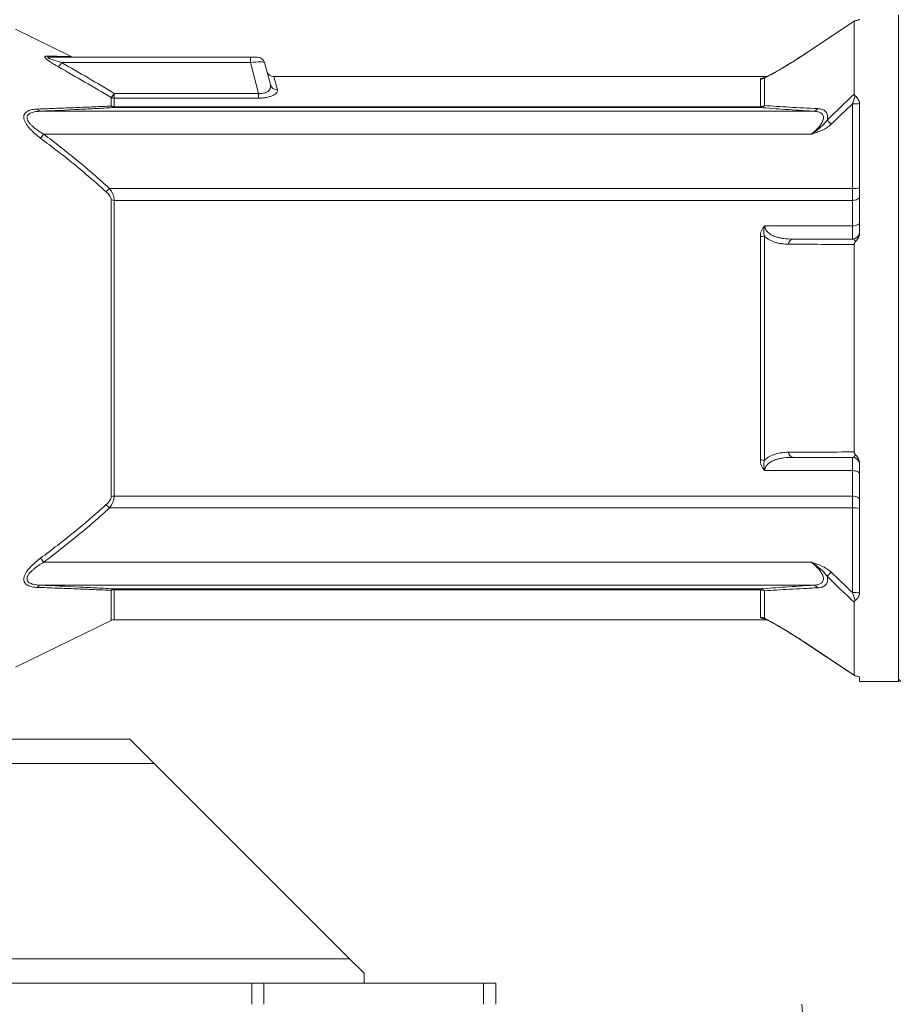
# Model space of a CAD drawing. Header units: millimetres. Extents: x 264 to 1755, y 657 to 2624.
# Tile 6 of 12: x 873 to 1237, y 1440 to 1847. Entities that reach past the tile are written whole.
import ezdxf

# ---------------------------------------------------------------- set-up
doc = ezdxf.new("R2010")
doc.units = ezdxf.units.MM

msp = doc.modelspace()

# ---------------------------------------------------------------- linework, layer by layer
at = {"color": 7, "linetype": 'Continuous', "lineweight": 15}
for p, q in [((1217.99, 1846.25), (1198.03, 1832.98)), ((1218, 1846.25), (1198.03, 1832.98)), ((1217.91, 1816), (1217.91, 1846.15)), ((1236.18, 1848.81), (1236.18, 1710.89)), ((894.07, 1831.58), (871.09, 1842.79)), ((885, 1831.25), (968.18, 1831.25)), ((968.18, 1829.02), (890.09, 1829.02)), ((968.18, 1829.02), (968.18, 1831.25)), ((968.18, 1831.25), (971.09, 1831.25)), ((971.59, 1816.31), (968.18, 1829.02)), ((973.99, 1829.02), (976.43, 1819.91)), ((1181.76, 1823.23), (977.86, 1823.23)), ((1179.09, 1810.79), (1179.09, 1822.19)), ((1180.54, 1822.68), (1180.44, 1822.64)), ((1180.78, 1822.7), (1180.78, 1811.25)), ((910.59, 1811.06), (910.59, 1814.6)), ((911.9, 1814.32), (911.9, 1816.31)), ((911.9, 1816.31), (971.59, 1816.31)), ((911.9, 1814.32), (911.9, 1810.79)), ((971.59, 1814.32), (911.9, 1814.32)), ((971.59, 1814.32), (971.59, 1816.31)), ((881.43, 1808.92), (1201.1, 1808.92)), ((911.9, 1810.79), (911.9, 1810.46)), ((911.9, 1810.79), (1179.09, 1810.79)), ((1179.09, 1810.46), (911.9, 1810.46)), ((1179.09, 1810.79), (1179.09, 1810.46)), ((1217.13, 1776.98), (1217.13, 1811.96)), ((1220.13, 1811.98), (1220.13, 1758.71)), ((1200.18, 1799.43), (882.71, 1799.43)), ((909.87, 1776.98), (1217.13, 1776.98)), ((1217.13, 1772.04), (1217.13, 1776.98)), ((910.59, 1649.58), (910.59, 1772.21)), ((911.9, 1772.04), (911.9, 1649.75)), ((1217.13, 1772.04), (911.9, 1772.04)), ((1217.13, 1761.54), (1217.13, 1772.04)), ((1180.93, 1761.54), (1217.13, 1761.54)), ((1217.13, 1756.03), (1217.13, 1761.54)), ((1179.09, 1664.68), (1179.09, 1757.11)), ((1180.78, 1757.32), (1180.78, 1664.47)), ((1217.91, 1667.99), (1217.91, 1753.8)), ((1236.18, 1710.89), (1236.18, 1572.98)), ((1217.13, 1660.25), (1217.13, 1665.76)), ((1220.13, 1663.08), (1220.13, 1609.8)), ((1217.13, 1660.25), (1180.93, 1660.25)), ((1217.13, 1649.75), (1217.13, 1660.25)), ((911.9, 1649.75), (1217.13, 1649.75)), ((1217.13, 1644.81), (1217.13, 1649.75)), ((1217.13, 1644.81), (909.87, 1644.81)), ((1217.13, 1609.83), (1217.13, 1644.81)), ((882.71, 1622.36), (1200.18, 1622.36)), ((1201.1, 1612.87), (881.43, 1612.87)), ((911.9, 1611.32), (1179.09, 1611.32)), ((911.9, 1611.32), (911.9, 1610.99)), ((1179.09, 1610.99), (911.9, 1610.99)), ((1179.09, 1610.99), (1179.09, 1611.32)), ((1179.09, 1599.6), (1179.09, 1610.99)), ((1180.78, 1610.54), (1180.78, 1599.09)), ((1217.91, 1575.64), (1217.91, 1605.79)), ((871.09, 1579), (910.59, 1598.25)), ((911.9, 1598.56), (1181.76, 1598.56)), ((1195.46, 1590.5), (1198.03, 1588.81)), ((1220.13, 1574.76), (1220.13, 1572.98)), ((1220.13, 1572.98), (1236.18, 1572.98)), ((1236.18, 1573.98), (1237.19, 1572.98)), ((918.31, 1549.22), (756.64, 1549.22)), ((928.4, 1539.13), (918.31, 1549.22)), ((1009.12, 1458.4), (928.4, 1539.13)), ((1015.17, 1452.35), (1009.12, 1458.4)), ((1015.17, 1448.31), (1015.17, 1452.35)), ((968.76, 1448.31), (763.93, 1448.31)), ((968.76, 1448.31), (973.8, 1448.31)), ((968.76, 1439.53), (968.76, 1448.31)), ((973.8, 1448.31), (973.8, 1439.53)), ((973.8, 1448.31), (1064.62, 1448.31)), ((1064.62, 1439.53), (1064.62, 1448.31)), ((1064.62, 1448.31), (1069.66, 1448.31)), ((1069.66, 1448.31), (1069.66, 1439.53)), ((1236.71, 917.97), (1196.2, 1439.53))]:
    msp.add_line(p, q, dxfattribs=at)
at = {"color": 8, "linetype": 'Continuous', "lineweight": 15}
for p, q in [((1198.03, 1832.98), (1198.01, 1832.92)), ((977.86, 1823.23), (979.34, 1817.83)), ((1180.54, 1822.66), (1180.78, 1822.7)), ((910.59, 1598.25), (910.59, 1610.72)), ((911.9, 1610.99), (911.9, 1598.56)), ((1198.03, 1588.81), (1198.01, 1588.87)), ((928.4, 1539.13), (756.64, 1539.13)), ((1009.12, 1458.4), (737.4, 1458.4))]:
    msp.add_line(p, q, dxfattribs=at)
at = {"color": 7, "linetype": 'Continuous', "lineweight": 15, "flags": 128}
for points in [[(1217.91, 1846.15), (1212.92, 1842.83), (1198.01, 1832.92)], [(1217.13, 1772.04), (1217.71, 1772.07), (1218.28, 1772.17), (1218.8, 1772.32), (1219.25, 1772.52), (1219.63, 1772.77), (1219.91, 1773.05), (1220.08, 1773.36), (1220.13, 1773.68)], [(1217.13, 1761.54), (1217.71, 1761.56), (1218.28, 1761.64), (1218.8, 1761.77), (1219.25, 1761.93), (1219.63, 1762.14), (1219.91, 1762.37), (1220.08, 1762.63), (1220.13, 1762.89)], [(1220.13, 1658.89), (1220.08, 1659.16), (1219.91, 1659.41), (1219.63, 1659.65), (1219.25, 1659.85), (1218.8, 1660.02), (1218.28, 1660.15), (1217.71, 1660.22), (1217.13, 1660.25)], [(1220.13, 1648.11), (1220.08, 1648.43), (1219.91, 1648.74), (1219.63, 1649.02), (1219.25, 1649.27), (1218.8, 1649.47), (1218.28, 1649.62), (1217.71, 1649.72), (1217.13, 1649.75)], [(1198.01, 1588.87), (1203, 1585.55), (1217.91, 1575.64)], [(1198.03, 1588.81), (1215.9, 1576.93), (1218, 1575.53)]]:
    msp.add_lwpolyline(points, dxfattribs=at)
at = {"color": 7, "linetype": 'Continuous', "lineweight": 15}
for centre, radius, start, end in [((885.01, 1833.61), 2.36, 235.6282, 269.7096), ((882.93, 1832.97), 8.17, 315.6049, 331.1535), ((895.44, 1834.26), 3.01, 242.9302, 269.9694), ((971.09, 1828.25), 3.01, 15, 90), ((977.86, 1826.24), 3.01, 195, 270.2851), ((1179.09, 1825.22), 3.03, 269.9795, 303.7428), ((979.21, 1820.71), 2.89, 196.0655, 272.6127), ((904.4, 1820.73), 8.71, 315.2632, 329.5104), ((911.9, 1817.54), 3.22, 245.9377, 270.0727), ((881.67, 1810.69), 1.78, 208.8283, 262.1821), ((912.04, 1812.51), 2.05, 224.8659, 266.2287), ((911.9, 1814.11), 3.32, 246.7085, 270.0969), ((1178.97, 1812.91), 2.45, 272.7794, 317.3302), ((1179.11, 1814.07), 3.28, 269.7852, 300.6525), ((1200.9, 1811.11), 2.19, 275.3964, 329.4617), ((1217.83, 1827.92), 15.98, 267.4649, 278.2736), ((1171.55, 1767.61), 51.41, 44.3161, 46.941), ((830.05, 1839.07), 65.92, 321.1697, 323.0357), ((862.62, 1820.72), 64.38, 315.5064, 317.2066), ((1217.88, 1791.47), 14.51, 267.0366, 278.9552), ((911.89, 1777.22), 5.18, 255.4719, 270.2089), ((1179.14, 1763.51), 6.41, 269.5635, 284.7822), ((1192.92, 1753.89), 2.2, 103.5737, 179.2984), ((1217.13, 1759.04), 3.01, 270, 0), ((1192.92, 1667.9), 2.2, 180.7016, 256.4263), ((1217.13, 1662.75), 3.01, 0, 90), ((1179.14, 1658.27), 6.41, 75.2178, 90.4365), ((911.89, 1644.57), 5.18, 89.7911, 104.5281), ((862.62, 1601.07), 64.38, 42.7934, 44.4936), ((1217.88, 1630.32), 14.51, 81.0448, 92.9634), ((830.05, 1582.72), 65.92, 36.9643, 38.8303), ((1171.55, 1654.18), 51.41, 313.059, 315.6839), ((881.67, 1611.1), 1.78, 97.8179, 151.1717), ((1200.9, 1610.68), 2.19, 30.5383, 84.6036), ((912.04, 1609.28), 2.05, 93.7713, 135.1341), ((911.9, 1607.67), 3.32, 89.9031, 113.2915), ((1178.97, 1608.88), 2.45, 42.6698, 87.2206), ((1179.11, 1607.72), 3.28, 59.3475, 90.2148), ((1217.83, 1593.86), 15.98, 81.7264, 92.5351), ((911.9, 1595.55), 3.01, 90, 115.9892), ((1179.09, 1596.57), 3.03, 56.2572, 90.0205)]:
    msp.add_arc(centre, radius, start, end, dxfattribs=at)
msp.add_ellipse((967.97, 1828.25), major_axis=(6.02, 0.77), ratio=0.123038, start_param=0.016741, end_param=1.520499, dxfattribs=at)
for points, knots in [([(1218.6, 1846.43), (1218.4, 1846.39), (1218.23, 1846.35), (1217.98, 1846.26), (1217.91, 1846.2), (1217.91, 1846.15)], [0, 0, 0, 0, 0.5, 0.5, 1, 1, 1, 1]), ([(1220.13, 1847.03), (1220.13, 1846.98), (1220.1, 1846.93), (1219.95, 1846.82), (1219.84, 1846.77), (1219.58, 1846.67), (1219.42, 1846.62), (1219.04, 1846.52), (1218.83, 1846.47), (1218.6, 1846.43)], [0, 0, 0, 0, 0.25, 0.25, 0.5, 0.5, 0.75, 0.75, 1, 1, 1, 1]), ([(1198.01, 1832.92), (1196.43, 1831.87), (1194.87, 1830.86), (1191.79, 1828.91), (1190.26, 1827.97), (1188.38, 1826.85), (1188.01, 1826.63), (1187.27, 1826.19), (1186.9, 1825.98), (1185.8, 1825.35), (1185.09, 1824.95), (1184.06, 1824.38), (1183.72, 1824.2), (1183.07, 1823.85), (1182.75, 1823.68), (1181.83, 1823.21), (1181.27, 1822.93), (1180.78, 1822.7)], [0, 0, 0, 0, 0.25, 0.25, 0.5, 0.5, 0.5625, 0.5625, 0.625, 0.625, 0.75, 0.75, 0.8125, 0.8125, 0.875, 0.875, 1, 1, 1, 1]), ([(1198.03, 1832.98), (1197.35, 1832.53), (1196.62, 1832.04), (1195.9, 1831.58), (1195.85, 1831.54)], [0, 0, 0, 0, 0.92913, 1, 1, 1, 1]), ([(883.68, 1831.67), (883.57, 1831.67), (883.48, 1831.66), (883.32, 1831.62), (883.26, 1831.59), (883.18, 1831.5), (883.16, 1831.45), (883.18, 1831.31), (883.22, 1831.23), (883.32, 1831.06), (883.4, 1830.96), (883.58, 1830.76), (883.69, 1830.66), (884.03, 1830.34), (884.31, 1830.11), (884.91, 1829.66), (885.23, 1829.44), (885.9, 1828.99), (886.24, 1828.76), (887.29, 1828.1), (888.02, 1827.67), (888.77, 1827.25)], [0, 0, 0, 0, 0.0625, 0.0625, 0.125, 0.125, 0.1875, 0.1875, 0.25, 0.25, 0.3125, 0.3125, 0.375, 0.375, 0.5, 0.5, 0.625, 0.625, 0.75, 0.75, 1, 1, 1, 1]), ([(890.09, 1829.02), (889.47, 1829.2), (888.87, 1829.38), (887.66, 1829.75), (887.06, 1829.94), (886.19, 1830.25), (885.91, 1830.36), (885.49, 1830.52), (885.36, 1830.58), (885.1, 1830.69), (884.98, 1830.75), (884.75, 1830.87), (884.65, 1830.93), (884.55, 1831.02), (884.52, 1831.05), (884.49, 1831.1), (884.49, 1831.13), (884.52, 1831.19), (884.59, 1831.22), (884.77, 1831.25), (884.88, 1831.25), (885, 1831.25)], [0, 0, 0, 0, 0.25, 0.25, 0.5, 0.5, 0.625, 0.625, 0.6875, 0.6875, 0.75, 0.75, 0.8125, 0.8125, 0.84375, 0.84375, 0.875, 0.875, 0.9375, 0.9375, 1, 1, 1, 1]), ([(1195.85, 1831.54), (1194.95, 1830.97), (1193.09, 1829.77), (1190.44, 1828.13), (1188.03, 1826.68), (1185.99, 1825.5), (1184.29, 1824.55), (1182.89, 1823.8), (1181.82, 1823.25), (1181.04, 1822.88), (1180.73, 1822.76), (1180.6, 1822.7)], [0, 0, 0, 0, 0.154014, 0.318702, 0.460204, 0.582272, 0.69085, 0.788731, 0.873628, 0.943216, 1, 1, 1, 1]), ([(1179.09, 1822.19), (1179.09, 1822.25), (1179.13, 1822.31), (1179.27, 1822.42), (1179.38, 1822.47), (1179.68, 1822.56), (1179.87, 1822.61), (1180.22, 1822.67), (1180.35, 1822.68), (1180.56, 1822.71), (1180.63, 1822.72), (1180.78, 1822.74), (1180.86, 1822.74), (1180.93, 1822.75)], [0, 0, 0, 0, 0.25, 0.25, 0.5, 0.5, 0.75, 0.75, 0.875, 0.875, 0.9375, 0.9375, 1, 1, 1, 1]), ([(971.59, 1816.31), (971.81, 1816.28), (972.03, 1816.27), (972.46, 1816.26), (972.68, 1816.26), (973.32, 1816.3), (973.72, 1816.37), (974.27, 1816.53), (974.45, 1816.59), (974.77, 1816.73), (974.92, 1816.8), (975.33, 1817.04), (975.57, 1817.23), (975.95, 1817.61), (976.1, 1817.81), (976.27, 1818.12), (976.32, 1818.23), (976.4, 1818.44), (976.43, 1818.55), (976.56, 1819.07), (976.55, 1819.5), (976.43, 1819.91)], [0, 0, 0, 0, 0.0625, 0.0625, 0.125, 0.125, 0.25, 0.25, 0.3125, 0.3125, 0.375, 0.375, 0.5, 0.5, 0.625, 0.625, 0.6875, 0.6875, 0.75, 0.75, 1, 1, 1, 1]), ([(979.34, 1817.83), (979.39, 1817.64), (979.4, 1817.46), (979.32, 1817.08), (979.23, 1816.88), (978.96, 1816.49), (978.77, 1816.29), (978.3, 1815.91), (978.01, 1815.72), (977.5, 1815.45), (977.32, 1815.37), (976.92, 1815.2), (976.72, 1815.12), (976.28, 1814.97), (976.05, 1814.9), (975.56, 1814.77), (975.3, 1814.7), (974.51, 1814.54), (973.96, 1814.46), (973.08, 1814.37), (972.78, 1814.35), (972.19, 1814.33), (971.89, 1814.32), (971.59, 1814.32)], [0, 0, 0, 0, 0.125, 0.125, 0.25, 0.25, 0.375, 0.375, 0.5, 0.5, 0.5625, 0.5625, 0.625, 0.625, 0.6875, 0.6875, 0.75, 0.75, 0.875, 0.875, 0.9375, 0.9375, 1, 1, 1, 1]), ([(1217.13, 1811.96), (1217.32, 1812.53), (1217.51, 1813.09), (1217.89, 1814.21), (1218.08, 1814.76), (1218.27, 1815.3)], [0, 0, 0, 0, 0.5, 0.5, 1, 1, 1, 1]), ([(1217.91, 1816), (1217.91, 1815.87), (1217.93, 1815.75), (1218.05, 1815.51), (1218.14, 1815.39), (1218.27, 1815.3)], [0, 0, 0, 0, 0.5, 0.5, 1, 1, 1, 1]), ([(1218.27, 1815.3), (1218.55, 1815.08), (1218.79, 1814.84), (1219.23, 1814.34), (1219.42, 1814.08), (1219.74, 1813.54), (1219.87, 1813.27), (1220.06, 1812.7), (1220.12, 1812.41), (1220.13, 1812.11)], [0, 0, 0, 0, 0.25, 0.25, 0.5, 0.5, 0.75, 0.75, 1, 1, 1, 1]), ([(881.39, 1797.74), (880.61, 1798.32), (879.86, 1798.92), (878.42, 1800.18), (877.74, 1800.83), (876.78, 1801.87), (876.48, 1802.23), (875.92, 1802.96), (875.66, 1803.32), (875.32, 1803.88), (875.21, 1804.07), (875.01, 1804.44), (874.93, 1804.63), (874.7, 1805.18), (874.59, 1805.54), (874.49, 1806.07), (874.48, 1806.25), (874.47, 1806.58), (874.48, 1806.74), (874.52, 1807.05), (874.56, 1807.2), (874.65, 1807.49), (874.71, 1807.63), (874.92, 1808.02), (875.11, 1808.24), (875.55, 1808.64), (875.8, 1808.82), (876.35, 1809.11), (876.64, 1809.23), (877.27, 1809.44), (877.6, 1809.53), (878.63, 1809.73), (879.35, 1809.8), (880.11, 1809.83)], [0, 0, 0, 0, 0.125, 0.125, 0.25, 0.25, 0.3125, 0.3125, 0.375, 0.375, 0.40625, 0.40625, 0.4375, 0.4375, 0.5, 0.5, 0.53125, 0.53125, 0.5625, 0.5625, 0.59375, 0.59375, 0.625, 0.625, 0.6875, 0.6875, 0.75, 0.75, 0.8125, 0.8125, 0.875, 0.875, 1, 1, 1, 1]), ([(881.43, 1808.92), (880.72, 1808.9), (880.03, 1808.85), (879.04, 1808.69), (878.72, 1808.63), (878.1, 1808.48), (877.8, 1808.38), (877.24, 1808.16), (876.98, 1808.03), (876.51, 1807.72), (876.3, 1807.54), (876.06, 1807.22), (876, 1807.1), (875.89, 1806.86), (875.85, 1806.73), (875.8, 1806.47), (875.79, 1806.33), (875.8, 1806.03), (875.82, 1805.88), (875.94, 1805.42), (876.07, 1805.12), (876.43, 1804.5), (876.65, 1804.19), (877.15, 1803.6), (877.42, 1803.31), (878, 1802.75), (878.3, 1802.48), (879.25, 1801.7), (879.91, 1801.21), (881.28, 1800.29), (881.99, 1799.85), (882.71, 1799.43)], [0, 0, 0, 0, 0.125, 0.125, 0.1875, 0.1875, 0.25, 0.25, 0.3125, 0.3125, 0.375, 0.375, 0.40625, 0.40625, 0.4375, 0.4375, 0.46875, 0.46875, 0.5, 0.5, 0.5625, 0.5625, 0.625, 0.625, 0.6875, 0.6875, 0.75, 0.75, 0.875, 0.875, 1, 1, 1, 1]), ([(880.11, 1809.83), (882.83, 1809.92), (885.52, 1810.02), (890.81, 1810.21), (893.42, 1810.31), (898.53, 1810.52), (901.04, 1810.62), (905.93, 1810.84), (908.3, 1810.95), (910.59, 1811.06)], [0, 0, 0, 0, 0.25, 0.25, 0.5, 0.5, 0.75, 0.75, 1, 1, 1, 1]), ([(911.9, 1810.46), (909.62, 1810.32), (907.25, 1810.18), (902.37, 1809.92), (899.87, 1809.79), (892.2, 1809.4), (886.89, 1809.16), (881.43, 1808.92)], [0, 0, 0, 0, 0.25, 0.25, 0.5, 0.5, 1, 1, 1, 1]), ([(1201.1, 1808.92), (1197.06, 1809.17), (1193.17, 1809.41), (1187.63, 1809.8), (1185.83, 1809.93), (1182.36, 1810.19), (1180.69, 1810.33), (1179.09, 1810.46)], [0, 0, 0, 0, 0.5, 0.5, 0.75, 0.75, 1, 1, 1, 1]), ([(1180.78, 1811.25), (1182.38, 1811.14), (1184.05, 1811.03), (1187.53, 1810.81), (1189.33, 1810.7), (1194.87, 1810.39), (1198.76, 1810.19), (1202.79, 1809.99)], [0, 0, 0, 0, 0.25, 0.25, 0.5, 0.5, 1, 1, 1, 1]), ([(1200.18, 1799.43), (1200.76, 1799.9), (1201.32, 1800.39), (1202.39, 1801.4), (1202.89, 1801.92), (1203.58, 1802.74), (1203.79, 1803.02), (1204.19, 1803.59), (1204.37, 1803.88), (1204.61, 1804.31), (1204.68, 1804.45), (1204.82, 1804.74), (1204.88, 1804.88), (1205.03, 1805.31), (1205.11, 1805.58), (1205.18, 1806.11), (1205.19, 1806.37), (1205.12, 1806.85), (1205.05, 1807.06), (1204.85, 1807.46), (1204.72, 1807.64), (1204.41, 1807.95), (1204.24, 1808.09), (1203.85, 1808.32), (1203.63, 1808.43), (1203.18, 1808.6), (1202.94, 1808.67), (1202.19, 1808.84), (1201.66, 1808.9), (1201.1, 1808.92)], [0, 0, 0, 0, 0.125, 0.125, 0.25, 0.25, 0.3125, 0.3125, 0.375, 0.375, 0.40625, 0.40625, 0.4375, 0.4375, 0.5, 0.5, 0.5625, 0.5625, 0.625, 0.625, 0.6875, 0.6875, 0.75, 0.75, 0.8125, 0.8125, 0.875, 0.875, 1, 1, 1, 1]), ([(1202.79, 1809.99), (1203.45, 1809.96), (1204.07, 1809.86), (1204.9, 1809.58), (1205.17, 1809.46), (1205.65, 1809.18), (1205.87, 1809.01), (1206.15, 1808.72), (1206.24, 1808.61), (1206.4, 1808.39), (1206.47, 1808.27), (1206.66, 1807.88), (1206.75, 1807.6), (1206.83, 1807.14), (1206.85, 1806.98), (1206.86, 1806.65), (1206.86, 1806.47), (1206.82, 1805.94), (1206.75, 1805.56), (1206.65, 1805.17)], [0, 0, 0, 0, 0.25, 0.25, 0.375, 0.375, 0.5, 0.5, 0.5625, 0.5625, 0.625, 0.625, 0.75, 0.75, 0.8125, 0.8125, 0.875, 0.875, 1, 1, 1, 1]), ([(1206.65, 1805.17), (1206.25, 1804.59), (1205.79, 1804.05), (1204.82, 1803.01), (1204.29, 1802.51), (1203.18, 1801.56), (1202.6, 1801.11), (1201.71, 1800.46), (1201.41, 1800.25), (1200.8, 1799.83), (1200.49, 1799.63), (1200.18, 1799.43)], [0, 0, 0, 0, 0.25, 0.25, 0.5, 0.5, 0.75, 0.75, 0.875, 0.875, 1, 1, 1, 1]), ([(1208.33, 1803.53), (1207.78, 1802.99), (1207.17, 1802.52), (1205.89, 1801.69), (1205.21, 1801.33), (1203.81, 1800.69), (1203.09, 1800.41), (1202.01, 1800.02), (1201.64, 1799.9), (1201.09, 1799.72), (1200.91, 1799.66), (1200.54, 1799.54), (1200.36, 1799.49), (1200.18, 1799.43)], [0, 0, 0, 0, 0.25, 0.25, 0.5, 0.5, 0.75, 0.75, 0.875, 0.875, 0.9375, 0.9375, 1, 1, 1, 1]), ([(908.55, 1775.59), (904.23, 1779.53), (899.78, 1783.32), (890.7, 1790.67), (886.08, 1794.25), (881.39, 1797.74)], [0, 0, 0, 0, 0.5, 0.5, 1, 1, 1, 1]), ([(882.71, 1799.43), (887.41, 1795.89), (892.03, 1792.27), (901.11, 1784.81), (905.55, 1780.97), (909.87, 1776.98)], [0, 0, 0, 0, 0.5, 0.5, 1, 1, 1, 1]), ([(909.87, 1776.98), (910.16, 1776.59), (910.43, 1776.2), (910.92, 1775.39), (911.14, 1774.98), (911.41, 1774.35), (911.49, 1774.14), (911.64, 1773.71), (911.7, 1773.5), (911.85, 1772.86), (911.9, 1772.45), (911.9, 1772.04)], [0, 0, 0, 0, 0.25, 0.25, 0.5, 0.5, 0.625, 0.625, 0.75, 0.75, 1, 1, 1, 1]), ([(910.59, 1772.21), (910.59, 1772.51), (910.52, 1772.81), (910.29, 1773.44), (910.13, 1773.73), (909.76, 1774.3), (909.54, 1774.58), (909.06, 1775.1), (908.81, 1775.35), (908.55, 1775.59)], [0, 0, 0, 0, 0.25, 0.25, 0.5, 0.5, 0.75, 0.75, 1, 1, 1, 1]), ([(1179.09, 1757.11), (1179.09, 1757.52), (1179.13, 1757.92), (1179.27, 1758.72), (1179.38, 1759.11), (1179.68, 1759.88), (1179.87, 1760.24), (1180.22, 1760.76), (1180.35, 1760.92), (1180.56, 1761.16), (1180.63, 1761.24), (1180.78, 1761.39), (1180.86, 1761.47), (1180.93, 1761.54)], [0, 0, 0, 0, 0.25, 0.25, 0.5, 0.5, 0.75, 0.75, 0.875, 0.875, 0.9375, 0.9375, 1, 1, 1, 1]), ([(1180.78, 1757.32), (1180.58, 1758), (1180.48, 1758.69), (1180.52, 1759.76), (1180.56, 1760.11), (1180.66, 1760.65), (1180.71, 1760.82), (1180.81, 1761.18), (1180.87, 1761.36), (1180.93, 1761.54)], [0, 0, 0, 0, 0.5, 0.5, 0.75, 0.75, 0.875, 0.875, 1, 1, 1, 1]), ([(1180.93, 1761.54), (1180.93, 1761.22), (1180.97, 1760.92), (1181.13, 1760.35), (1181.24, 1760.08), (1181.65, 1759.33), (1182.03, 1758.91), (1182.67, 1758.37), (1182.9, 1758.2), (1183.38, 1757.9), (1183.62, 1757.76), (1184.38, 1757.37), (1184.92, 1757.16), (1186.01, 1756.8), (1186.57, 1756.66), (1187.7, 1756.41), (1188.27, 1756.32), (1190.01, 1756.1), (1191.2, 1756.03), (1192.4, 1756.03)], [0, 0, 0, 0, 0.0625, 0.0625, 0.125, 0.125, 0.25, 0.25, 0.3125, 0.3125, 0.375, 0.375, 0.5, 0.5, 0.625, 0.625, 0.75, 0.75, 1, 1, 1, 1]), ([(1190.72, 1753.92), (1189.78, 1753.92), (1188.86, 1753.98), (1187.5, 1754.16), (1187.06, 1754.24), (1186.17, 1754.42), (1185.73, 1754.53), (1184.44, 1754.92), (1183.62, 1755.25), (1182.46, 1755.9), (1182.1, 1756.15), (1181.4, 1756.69), (1181.07, 1756.99), (1180.78, 1757.32)], [0, 0, 0, 0, 0.25, 0.25, 0.375, 0.375, 0.5, 0.5, 0.75, 0.75, 0.875, 0.875, 1, 1, 1, 1]), ([(1218.44, 1754.99), (1218.34, 1755.18), (1218.24, 1755.34), (1218.03, 1755.6), (1217.92, 1755.71), (1217.58, 1755.95), (1217.36, 1756.03), (1217.13, 1756.03)], [0, 0, 0, 0, 0.25, 0.25, 0.5, 0.5, 1, 1, 1, 1]), ([(1220.13, 1758.71), (1220.13, 1758.36), (1220.09, 1758.02), (1219.93, 1757.35), (1219.81, 1757.02), (1219.52, 1756.39), (1219.34, 1756.09), (1218.93, 1755.51), (1218.7, 1755.24), (1218.44, 1754.99)], [0, 0, 0, 0, 0.25, 0.25, 0.5, 0.5, 0.75, 0.75, 1, 1, 1, 1]), ([(1218.44, 1754.99), (1218.28, 1754.83), (1218.14, 1754.65), (1218, 1754.35), (1217.97, 1754.24), (1217.92, 1754.02), (1217.91, 1753.91), (1217.91, 1753.8)], [0, 0, 0, 0, 0.5, 0.5, 0.75, 0.75, 1, 1, 1, 1]), ([(1180.78, 1664.47), (1181.08, 1664.8), (1181.41, 1665.11), (1182.1, 1665.65), (1182.47, 1665.89), (1183.64, 1666.55), (1184.46, 1666.88), (1186.16, 1667.39), (1187.04, 1667.57), (1188.85, 1667.81), (1189.78, 1667.87), (1190.72, 1667.87)], [0, 0, 0, 0, 0.125, 0.125, 0.25, 0.25, 0.5, 0.5, 0.75, 0.75, 1, 1, 1, 1]), ([(1192.4, 1665.76), (1191.2, 1665.76), (1190.01, 1665.69), (1188.27, 1665.47), (1187.7, 1665.37), (1186.57, 1665.13), (1186.01, 1664.99), (1184.92, 1664.63), (1184.38, 1664.41), (1183.62, 1664.03), (1183.38, 1663.89), (1182.9, 1663.59), (1182.67, 1663.42), (1182.03, 1662.88), (1181.65, 1662.46), (1181.31, 1661.84), (1181.24, 1661.7), (1181.14, 1661.44), (1181.09, 1661.3), (1180.98, 1660.87), (1180.93, 1660.57), (1180.93, 1660.25)], [0, 0, 0, 0, 0.25, 0.25, 0.375, 0.375, 0.5, 0.5, 0.625, 0.625, 0.6875, 0.6875, 0.75, 0.75, 0.875, 0.875, 0.90625, 0.90625, 0.9375, 0.9375, 1, 1, 1, 1]), ([(1217.13, 1665.76), (1217.36, 1665.76), (1217.58, 1665.83), (1217.92, 1666.08), (1218.03, 1666.19), (1218.24, 1666.45), (1218.34, 1666.6), (1218.44, 1666.8)], [0, 0, 0, 0, 0.5, 0.5, 0.75, 0.75, 1, 1, 1, 1]), ([(1217.91, 1667.99), (1217.91, 1667.88), (1217.92, 1667.77), (1217.96, 1667.55), (1218, 1667.45), (1218.09, 1667.24), (1218.15, 1667.15), (1218.28, 1666.96), (1218.36, 1666.88), (1218.44, 1666.8)], [0, 0, 0, 0, 0.25, 0.25, 0.5, 0.5, 0.75, 0.75, 1, 1, 1, 1]), ([(1218.44, 1666.8), (1218.7, 1666.55), (1218.93, 1666.28), (1219.33, 1665.71), (1219.51, 1665.4), (1219.81, 1664.77), (1219.93, 1664.44), (1220.09, 1663.77), (1220.13, 1663.43), (1220.13, 1663.08)], [0, 0, 0, 0, 0.25, 0.25, 0.5, 0.5, 0.75, 0.75, 1, 1, 1, 1]), ([(1179.09, 1664.68), (1179.09, 1664.27), (1179.13, 1663.87), (1179.27, 1663.07), (1179.38, 1662.68), (1179.6, 1662.11), (1179.69, 1661.92), (1179.88, 1661.56), (1179.99, 1661.38), (1180.22, 1661.03), (1180.35, 1660.87), (1180.56, 1660.63), (1180.63, 1660.55), (1180.78, 1660.4), (1180.86, 1660.32), (1180.93, 1660.25)], [0, 0, 0, 0, 0.25, 0.25, 0.5, 0.5, 0.625, 0.625, 0.75, 0.75, 0.875, 0.875, 0.9375, 0.9375, 1, 1, 1, 1]), ([(1180.78, 1664.47), (1180.58, 1663.79), (1180.48, 1663.1), (1180.52, 1662.04), (1180.56, 1661.68), (1180.66, 1661.14), (1180.71, 1660.96), (1180.81, 1660.61), (1180.87, 1660.43), (1180.93, 1660.25)], [0, 0, 0, 0, 0.5, 0.5, 0.75, 0.75, 0.875, 0.875, 1, 1, 1, 1]), ([(908.55, 1646.2), (908.81, 1646.43), (909.06, 1646.68), (909.42, 1647.07), (909.53, 1647.21), (909.75, 1647.48), (909.85, 1647.63), (910.13, 1648.06), (910.29, 1648.35), (910.52, 1648.97), (910.59, 1649.28), (910.59, 1649.58)], [0, 0, 0, 0, 0.25, 0.25, 0.375, 0.375, 0.5, 0.5, 0.75, 0.75, 1, 1, 1, 1]), ([(911.9, 1649.75), (911.9, 1649.34), (911.85, 1648.93), (911.65, 1648.08), (911.5, 1647.65), (911.23, 1647.02), (911.13, 1646.81), (910.91, 1646.39), (910.79, 1646.19), (910.43, 1645.59), (910.16, 1645.19), (909.87, 1644.81)], [0, 0, 0, 0, 0.25, 0.25, 0.5, 0.5, 0.625, 0.625, 0.75, 0.75, 1, 1, 1, 1]), ([(881.39, 1624.05), (886.08, 1627.54), (890.7, 1631.12), (899.78, 1638.47), (904.23, 1642.26), (908.55, 1646.2)], [0, 0, 0, 0, 0.5, 0.5, 1, 1, 1, 1]), ([(909.87, 1644.81), (905.55, 1640.82), (901.11, 1636.98), (892.03, 1629.52), (887.41, 1625.9), (882.71, 1622.36)], [0, 0, 0, 0, 0.5, 0.5, 1, 1, 1, 1]), ([(880.11, 1611.96), (879.36, 1611.99), (878.63, 1612.06), (877.61, 1612.26), (877.28, 1612.34), (876.66, 1612.55), (876.36, 1612.67), (875.81, 1612.97), (875.56, 1613.14), (875.23, 1613.44), (875.13, 1613.54), (874.94, 1613.77), (874.86, 1613.89), (874.72, 1614.15), (874.66, 1614.28), (874.56, 1614.57), (874.52, 1614.72), (874.46, 1615.19), (874.46, 1615.52), (874.55, 1616.04), (874.59, 1616.23), (874.7, 1616.59), (874.77, 1616.78), (874.92, 1617.15), (875.01, 1617.33), (875.2, 1617.7), (875.31, 1617.89), (875.88, 1618.82), (876.44, 1619.54), (877.72, 1620.94), (878.41, 1621.6), (879.86, 1622.86), (880.61, 1623.47), (881.39, 1624.05)], [0, 0, 0, 0, 0.125, 0.125, 0.1875, 0.1875, 0.25, 0.25, 0.3125, 0.3125, 0.34375, 0.34375, 0.375, 0.375, 0.40625, 0.40625, 0.4375, 0.4375, 0.5, 0.5, 0.53125, 0.53125, 0.5625, 0.5625, 0.59375, 0.59375, 0.625, 0.625, 0.75, 0.75, 0.875, 0.875, 1, 1, 1, 1]), ([(882.71, 1622.36), (881.99, 1621.94), (881.28, 1621.5), (879.9, 1620.57), (879.23, 1620.08), (878.29, 1619.29), (877.98, 1619.02), (877.41, 1618.47), (877.14, 1618.18), (876.65, 1617.59), (876.42, 1617.28), (876.16, 1616.82), (876.08, 1616.67), (875.95, 1616.36), (875.9, 1616.2), (875.82, 1615.9), (875.8, 1615.75), (875.79, 1615.46), (875.8, 1615.32), (875.85, 1615.05), (875.89, 1614.92), (876, 1614.68), (876.07, 1614.57), (876.3, 1614.25), (876.51, 1614.07), (876.98, 1613.76), (877.24, 1613.63), (877.8, 1613.4), (878.11, 1613.31), (878.73, 1613.16), (879.05, 1613.09), (880.03, 1612.94), (880.72, 1612.89), (881.43, 1612.87)], [0, 0, 0, 0, 0.125, 0.125, 0.25, 0.25, 0.3125, 0.3125, 0.375, 0.375, 0.4375, 0.4375, 0.46875, 0.46875, 0.5, 0.5, 0.53125, 0.53125, 0.5625, 0.5625, 0.59375, 0.59375, 0.625, 0.625, 0.6875, 0.6875, 0.75, 0.75, 0.8125, 0.8125, 0.875, 0.875, 1, 1, 1, 1]), ([(1208.33, 1618.26), (1207.78, 1618.8), (1207.17, 1619.27), (1205.89, 1620.1), (1205.21, 1620.46), (1203.81, 1621.1), (1203.09, 1621.38), (1202.01, 1621.77), (1201.64, 1621.89), (1201.09, 1622.07), (1200.91, 1622.13), (1200.54, 1622.24), (1200.36, 1622.3), (1200.18, 1622.36)], [0, 0, 0, 0, 0.25, 0.25, 0.5, 0.5, 0.75, 0.75, 0.875, 0.875, 0.9375, 0.9375, 1, 1, 1, 1]), ([(1206.65, 1616.61), (1206.25, 1617.2), (1205.79, 1617.74), (1204.82, 1618.78), (1204.29, 1619.28), (1203.18, 1620.22), (1202.6, 1620.68), (1201.71, 1621.33), (1201.41, 1621.54), (1200.8, 1621.95), (1200.49, 1622.16), (1200.18, 1622.36)], [0, 0, 0, 0, 0.25, 0.25, 0.5, 0.5, 0.75, 0.75, 0.875, 0.875, 1, 1, 1, 1]), ([(1201.1, 1612.87), (1201.66, 1612.89), (1202.19, 1612.95), (1202.94, 1613.12), (1203.18, 1613.19), (1203.63, 1613.36), (1203.85, 1613.46), (1204.24, 1613.7), (1204.41, 1613.84), (1204.72, 1614.15), (1204.85, 1614.33), (1205.05, 1614.72), (1205.12, 1614.94), (1205.19, 1615.41), (1205.18, 1615.67), (1205.11, 1616.21), (1205.03, 1616.48), (1204.88, 1616.91), (1204.82, 1617.05), (1204.68, 1617.34), (1204.61, 1617.48), (1204.37, 1617.91), (1204.19, 1618.2), (1203.79, 1618.76), (1203.58, 1619.05), (1202.89, 1619.87), (1202.39, 1620.39), (1201.32, 1621.4), (1200.76, 1621.89), (1200.18, 1622.36)], [0, 0, 0, 0, 0.125, 0.125, 0.1875, 0.1875, 0.25, 0.25, 0.3125, 0.3125, 0.375, 0.375, 0.4375, 0.4375, 0.5, 0.5, 0.5625, 0.5625, 0.59375, 0.59375, 0.625, 0.625, 0.6875, 0.6875, 0.75, 0.75, 0.875, 0.875, 1, 1, 1, 1]), ([(881.43, 1612.87), (886.89, 1612.63), (892.2, 1612.38), (899.87, 1612), (902.37, 1611.87), (907.25, 1611.6), (909.62, 1611.47), (911.9, 1611.32)], [0, 0, 0, 0, 0.5, 0.5, 0.75, 0.75, 1, 1, 1, 1]), ([(1179.09, 1611.32), (1180.69, 1611.46), (1182.36, 1611.6), (1185.83, 1611.86), (1187.63, 1611.99), (1193.17, 1612.37), (1197.06, 1612.62), (1201.1, 1612.87)], [0, 0, 0, 0, 0.25, 0.25, 0.5, 0.5, 1, 1, 1, 1]), ([(1206.65, 1616.61), (1206.75, 1616.22), (1206.82, 1615.85), (1206.86, 1615.32), (1206.86, 1615.14), (1206.85, 1614.81), (1206.83, 1614.65), (1206.75, 1614.19), (1206.66, 1613.91), (1206.47, 1613.52), (1206.4, 1613.4), (1206.24, 1613.18), (1206.15, 1613.07), (1205.87, 1612.78), (1205.65, 1612.61), (1205.17, 1612.33), (1204.9, 1612.21), (1204.07, 1611.93), (1203.45, 1611.83), (1202.79, 1611.8)], [0, 0, 0, 0, 0.125, 0.125, 0.1875, 0.1875, 0.25, 0.25, 0.375, 0.375, 0.4375, 0.4375, 0.5, 0.5, 0.625, 0.625, 0.75, 0.75, 1, 1, 1, 1]), ([(910.59, 1610.72), (908.3, 1610.84), (905.92, 1610.95), (901.04, 1611.17), (898.53, 1611.27), (893.42, 1611.48), (890.81, 1611.57), (885.52, 1611.77), (882.83, 1611.87), (880.11, 1611.96)], [0, 0, 0, 0, 0.25, 0.25, 0.5, 0.5, 0.75, 0.75, 1, 1, 1, 1]), ([(1202.79, 1611.8), (1200.77, 1611.7), (1198.8, 1611.6), (1194.92, 1611.4), (1193.02, 1611.29), (1189.33, 1611.09), (1187.53, 1610.98), (1184.05, 1610.76), (1182.38, 1610.65), (1180.78, 1610.54)], [0, 0, 0, 0, 0.25, 0.25, 0.5, 0.5, 0.75, 0.75, 1, 1, 1, 1]), ([(1218.27, 1606.49), (1218.08, 1607.03), (1217.89, 1607.58), (1217.51, 1608.69), (1217.32, 1609.26), (1217.13, 1609.83)], [0, 0, 0, 0, 0.5, 0.5, 1, 1, 1, 1]), ([(1220.13, 1609.68), (1220.12, 1609.38), (1220.06, 1609.09), (1219.87, 1608.52), (1219.74, 1608.24), (1219.42, 1607.7), (1219.23, 1607.45), (1218.79, 1606.95), (1218.55, 1606.71), (1218.27, 1606.49)], [0, 0, 0, 0, 0.25, 0.25, 0.5, 0.5, 0.75, 0.75, 1, 1, 1, 1]), ([(1218.27, 1606.49), (1218.21, 1606.44), (1218.15, 1606.39), (1218.06, 1606.28), (1218.02, 1606.22), (1217.93, 1606.04), (1217.91, 1605.92), (1217.91, 1605.79)], [0, 0, 0, 0, 0.25, 0.25, 0.5, 0.5, 1, 1, 1, 1]), ([(1179.09, 1599.6), (1179.09, 1599.54), (1179.13, 1599.48), (1179.27, 1599.37), (1179.38, 1599.32), (1179.6, 1599.25), (1179.69, 1599.23), (1179.88, 1599.18), (1179.99, 1599.16), (1180.22, 1599.12), (1180.35, 1599.1), (1180.56, 1599.08), (1180.63, 1599.07), (1180.78, 1599.05), (1180.86, 1599.05), (1180.93, 1599.04)], [0, 0, 0, 0, 0.25, 0.25, 0.5, 0.5, 0.625, 0.625, 0.75, 0.75, 0.875, 0.875, 0.9375, 0.9375, 1, 1, 1, 1]), ([(1180.44, 1599.15), (1180.44, 1599.15), (1180.45, 1599.15), (1180.68, 1599.06), (1181.13, 1598.86), (1181.86, 1598.51), (1182.89, 1597.99), (1184.22, 1597.27), (1185.87, 1596.36), (1187.78, 1595.25), (1190, 1593.93), (1192.56, 1592.35), (1194.42, 1591.18), (1195.42, 1590.52), (1195.46, 1590.5)], [0, 0, 0, 0, 0.019246, 0.059214, 0.111393, 0.176403, 0.25204, 0.345771, 0.448088, 0.561477, 0.687944, 0.832615, 0.994598, 1, 1, 1, 1]), ([(1180.78, 1599.09), (1181.27, 1598.86), (1181.83, 1598.58), (1182.75, 1598.11), (1183.07, 1597.94), (1183.72, 1597.59), (1184.06, 1597.41), (1185.09, 1596.84), (1185.8, 1596.44), (1186.9, 1595.81), (1187.27, 1595.59), (1188.01, 1595.16), (1188.38, 1594.94), (1190.26, 1593.82), (1191.79, 1592.88), (1194.87, 1590.93), (1196.43, 1589.92), (1198.01, 1588.87)], [0, 0, 0, 0, 0.125, 0.125, 0.1875, 0.1875, 0.25, 0.25, 0.375, 0.375, 0.4375, 0.4375, 0.5, 0.5, 0.75, 0.75, 1, 1, 1, 1]), ([(1217.91, 1575.64), (1217.91, 1575.61), (1217.92, 1575.59), (1217.99, 1575.54), (1218.04, 1575.51), (1218.17, 1575.46), (1218.24, 1575.44), (1218.41, 1575.4), (1218.5, 1575.38), (1218.6, 1575.36)], [0, 0, 0, 0, 0.25, 0.25, 0.5, 0.5, 0.75, 0.75, 1, 1, 1, 1]), ([(1218.6, 1575.36), (1218.83, 1575.31), (1219.04, 1575.27), (1219.41, 1575.17), (1219.57, 1575.12), (1219.84, 1575.02), (1219.95, 1574.97), (1220.09, 1574.86), (1220.13, 1574.81), (1220.13, 1574.76)], [0, 0, 0, 0, 0.25, 0.25, 0.5, 0.5, 0.75, 0.75, 1, 1, 1, 1])]:
    msp.add_open_spline(points, degree=3, knots=knots, dxfattribs=at)
at = {"color": 8, "linetype": 'Continuous', "lineweight": 15}
msp.add_open_spline([(883.68, 1831.67), (884.24, 1831.66), (885.85, 1831.64), (888.23, 1831.62), (890.63, 1831.6), (892.51, 1831.58), (893.66, 1831.56), (894.14, 1831.56), (894.08, 1831.56), (894.06, 1831.56)], degree=3, knots=[0, 0, 0, 0, 0.091187, 0.263775, 0.436316, 0.614308, 0.792242, 0.946313, 1, 1, 1, 1], dxfattribs=at)
at = {"color": 7, "linetype": 'Continuous', "lineweight": 15}
for points in [[(890.09, 1829.02), (897.4, 1824.85), (904.68, 1820.63), (911.9, 1816.31)], [(910.59, 1814.6), (903.36, 1818.89), (896.08, 1823.1), (888.77, 1827.25)], [(1206.65, 1805.17), (1210.34, 1808.84), (1214.1, 1812.44), (1217.91, 1816)], [(1217.13, 1811.96), (1214.16, 1809.18), (1211.23, 1806.37), (1208.33, 1803.53)], [(1220.13, 1812.11), (1220.13, 1812.07), (1220.13, 1812.03), (1220.13, 1811.98)], [(1192.4, 1756.03), (1200.62, 1756.03), (1208.86, 1756.03), (1217.13, 1756.03)], [(1217.91, 1753.8), (1208.82, 1753.83), (1199.75, 1753.87), (1190.72, 1753.92)], [(1190.72, 1667.87), (1199.75, 1667.92), (1208.82, 1667.96), (1217.91, 1667.99)], [(1217.13, 1665.76), (1208.86, 1665.76), (1200.62, 1665.76), (1192.4, 1665.76)], [(1208.33, 1618.26), (1211.23, 1615.41), (1214.16, 1612.61), (1217.13, 1609.83)], [(1217.91, 1605.79), (1214.1, 1609.34), (1210.34, 1612.95), (1206.65, 1616.61)], [(1220.13, 1609.8), (1220.13, 1609.76), (1220.13, 1609.72), (1220.13, 1609.68)]]:
    msp.add_open_spline(points, degree=3, dxfattribs=at)

doc.saveas('drawing.dxf')
